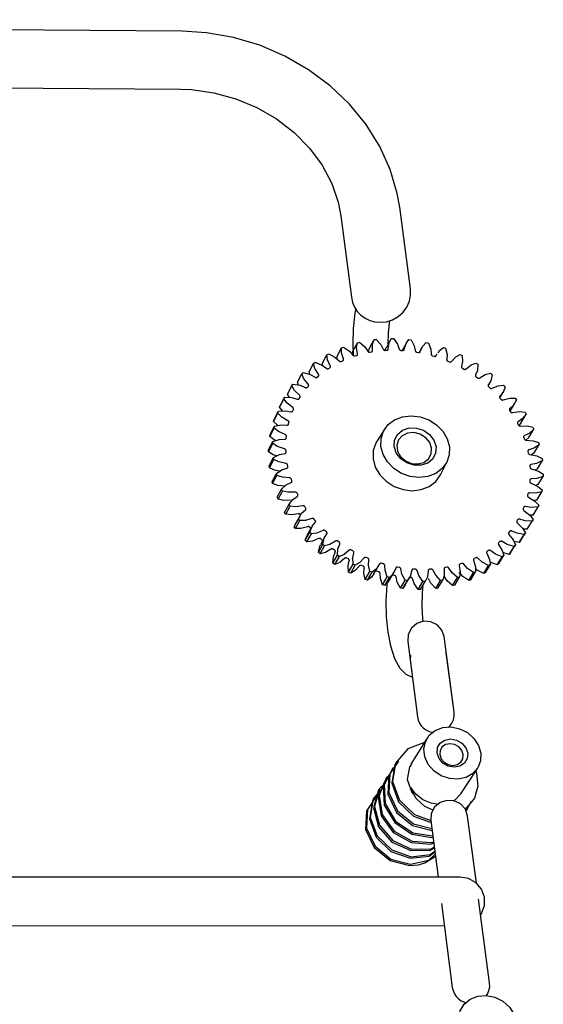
# Model space of a CAD drawing. Extents: x 83 to 273, y 75 to 208.
# Tile 8 of 8: x 239 to 267, y 141 to 194. Entities that reach past the tile are written whole.
import ezdxf

# ---------------------------------------------------------------- set-up
doc = ezdxf.new("R2010")
doc.units = 0
doc.header["$MEASUREMENT"] = 0
doc.layers.get('0').update_dxf_attribs({"linetype": 'CONTINUOUS'})

msp = doc.modelspace()

# ---------------------------------------------------------------- linework, layer by layer
at = {"color": 7, "linetype": 'CONTINUOUS'}
for p, q in [((247.301, 193.593), (166.653, 194.217)), ((235.941, 190.564), (247.204, 190.483)), ((259.577, 179.744), (258.998, 184.127)), ((255.836, 183.663), (256.396, 179.287)), ((256.719, 176.844), (256.833, 176.871)), ((257.371, 176.557), (257.616, 177.01)), ((257.616, 177.01), (257.734, 177.024)), ((258.511, 177.011), (258.264, 176.557)), ((258.543, 177.068), (258.664, 177.067)), ((259.485, 177.016), (259.607, 177.001)), ((255.628, 176.118), (255.868, 176.571)), ((255.868, 176.571), (255.975, 176.612)), ((256.45, 176.211), (256.477, 176.391)), ((256.477, 176.391), (256.719, 176.844)), ((257.315, 176.376), (257.371, 176.557)), ((257.393, 176.331), (257.478, 176.346)), ((258.219, 176.457), (258.267, 176.556)), ((258.219, 176.431), (258.307, 176.436)), ((259.066, 176.433), (259.155, 176.427)), ((259.34, 176.808), (259.131, 176.428)), ((260.194, 176.584), (260.047, 176.319)), ((260.427, 176.854), (260.548, 176.826)), ((261.352, 176.587), (261.47, 176.544)), ((254.838, 175.744), (255.077, 176.196)), ((255.077, 176.196), (255.176, 176.25)), ((255.628, 175.965), (255.628, 176.118)), ((255.857, 175.841), (255.933, 175.875)), ((256.601, 176.133), (256.682, 176.158)), ((259.919, 176.335), (260.008, 176.319)), ((260.764, 176.139), (260.851, 176.113)), ((260.957, 176.15), (261.006, 176.223)), ((261.587, 175.849), (261.671, 175.814)), ((262.245, 176.217), (262.358, 176.162)), ((254.122, 175.274), (254.359, 175.725)), ((254.359, 175.725), (254.447, 175.791)), ((254.858, 175.609), (254.838, 175.744)), ((255.174, 175.458), (255.242, 175.502)), ((262.374, 175.47), (262.454, 175.425)), ((263.092, 175.752), (263.197, 175.685)), ((253.491, 174.716), (253.727, 175.166)), ((253.727, 175.166), (253.803, 175.243)), ((254.16, 175.142), (254.122, 175.274)), ((254.562, 174.993), (254.622, 175.045)), ((263.112, 175.007), (263.186, 174.955)), ((263.877, 175.198), (263.974, 175.121)), ((252.956, 174.079), (253.191, 174.529)), ((253.191, 174.529), (253.254, 174.615)), ((253.558, 174.565), (253.491, 174.716)), ((254.032, 174.452), (254.083, 174.512)), ((263.757, 174.535), (263.857, 174.707)), ((263.789, 174.469), (263.855, 174.409)), ((264.589, 174.565), (264.674, 174.478)), ((252.527, 173.374), (252.761, 173.822)), ((252.576, 173.469), (252.81, 173.917)), ((252.761, 173.822), (252.81, 173.917)), ((253.062, 173.905), (252.956, 174.079)), ((253.594, 173.844), (253.635, 173.91)), ((264.383, 173.877), (264.563, 174.184)), ((264.392, 173.864), (264.451, 173.798)), ((265.213, 173.864), (265.287, 173.769)), ((252.244, 172.714), (252.478, 173.161)), ((252.444, 173.059), (252.478, 173.161)), ((252.527, 173.374), (252.576, 173.469)), ((252.684, 173.175), (252.527, 173.374)), ((253.255, 173.179), (253.286, 173.251)), ((264.912, 173.203), (264.962, 173.131)), ((264.942, 173.159), (265.196, 173.588)), ((252.21, 172.613), (252.444, 173.059)), ((252.21, 172.613), (252.244, 172.714)), ((265.536, 172.559), (265.802, 173.005)), ((265.741, 173.106), (265.802, 173.005)), ((252.013, 171.808), (252.246, 172.253)), ((252.031, 171.914), (252.265, 172.359)), ((252.246, 172.253), (252.265, 172.359)), ((253.022, 172.469), (253.041, 172.545)), ((258.195, 172.216), (257.779, 171.573)), ((265.34, 172.496), (265.379, 172.42)), ((265.536, 172.559), (265.405, 172.396)), ((265.942, 171.754), (266.209, 172.197)), ((266.162, 172.304), (266.209, 172.197)), ((252.013, 171.808), (252.031, 171.914)), ((252.897, 171.726), (252.905, 171.804)), ((265.669, 171.755), (265.697, 171.676)), ((265.942, 171.754), (265.784, 171.608)), ((251.937, 170.972), (252.171, 171.416)), ((251.937, 170.972), (251.94, 171.082)), ((251.94, 171.082), (252.174, 171.525)), ((252.171, 171.416), (252.174, 171.525)), ((266.233, 170.919), (266.501, 171.361)), ((266.47, 171.47), (266.501, 171.361)), ((251.973, 170.231), (252.207, 170.673)), ((251.987, 170.121), (252.22, 170.563)), ((252.22, 170.563), (252.207, 170.673)), ((252.885, 170.961), (252.881, 171.042)), ((265.891, 170.993), (265.908, 170.913)), ((266.233, 170.919), (266.082, 170.816)), ((266.658, 170.62), (266.674, 170.51)), ((251.987, 170.121), (251.973, 170.231)), ((252.985, 170.189), (252.97, 170.269)), ((261.199, 169.743), (261.539, 170.428)), ((266.004, 170.222), (266.009, 170.142)), ((266.405, 170.07), (266.259, 169.997)), ((266.405, 170.07), (266.674, 170.51)), ((252.13, 169.378), (252.365, 169.818)), ((252.16, 169.269), (252.394, 169.709)), ((252.394, 169.709), (252.365, 169.818)), ((253.197, 169.422), (253.17, 169.501)), ((266.005, 169.457), (265.998, 169.378)), ((266.454, 169.22), (266.723, 169.658)), ((266.724, 169.768), (266.723, 169.658)), ((252.16, 169.269), (252.13, 169.378)), ((252.409, 168.536), (252.644, 168.975)), ((252.689, 168.868), (252.644, 168.975)), ((266.454, 169.22), (266.307, 169.17)), ((266.665, 168.928), (266.648, 168.821)), ((252.454, 168.429), (252.409, 168.536)), ((252.454, 168.429), (252.689, 168.868)), ((253.516, 168.674), (253.478, 168.751)), ((265.893, 168.709), (265.875, 168.633)), ((266.379, 168.384), (266.648, 168.821)), ((252.805, 167.721), (253.042, 168.158)), ((252.864, 167.618), (253.101, 168.055)), ((253.101, 168.055), (253.042, 168.158)), ((253.937, 167.957), (253.889, 168.03)), ((265.671, 167.992), (265.642, 167.92)), ((266.18, 167.576), (266.449, 168.012)), ((266.379, 168.384), (266.223, 168.353)), ((266.482, 168.114), (266.449, 168.012)), ((252.864, 167.618), (252.805, 167.721)), ((253.312, 166.945), (253.55, 167.38)), ((253.62, 167.522), (253.382, 167.087)), ((253.623, 167.284), (253.55, 167.38)), ((254.454, 167.285), (254.396, 167.352)), ((266.18, 167.576), (266.001, 167.563)), ((266.178, 167.341), (266.13, 167.245)), ((253.312, 166.945), (253.392, 167.081)), ((253.385, 166.848), (253.312, 166.945)), ((253.385, 166.848), (253.623, 167.284)), ((254.266, 166.94), (254.027, 166.505)), ((254.214, 166.849), (254.156, 166.917)), ((265.342, 167.319), (265.301, 167.251)), ((265.861, 166.811), (265.635, 166.821)), ((265.861, 166.811), (266.13, 167.245)), ((253.92, 166.223), (254.16, 166.657)), ((253.92, 166.223), (254.032, 166.503)), ((254.006, 166.135), (254.246, 166.568)), ((254.246, 166.568), (254.16, 166.657)), ((254.976, 166.406), (254.734, 165.973)), ((254.816, 166.234), (254.75, 166.295)), ((255.058, 166.668), (254.992, 166.729)), ((264.91, 166.7), (264.86, 166.639)), ((265.428, 166.102), (265.696, 166.535)), ((265.49, 166.19), (265.758, 166.623)), ((265.758, 166.623), (265.696, 166.535)), ((254.006, 166.135), (253.92, 166.223)), ((254.621, 165.568), (254.863, 166.001)), ((254.718, 165.489), (254.96, 165.921)), ((254.96, 165.921), (254.863, 166.001)), ((255.739, 166.118), (255.664, 166.172)), ((264.385, 166.147), (264.324, 166.094)), ((264.886, 165.461), (265.153, 165.892)), ((264.961, 165.539), (265.228, 165.971)), ((265.428, 166.102), (265.148, 166.147)), ((265.228, 165.971), (265.153, 165.892)), ((265.49, 166.19), (265.428, 166.102)), ((254.718, 165.489), (254.621, 165.568)), ((255.402, 164.991), (255.646, 165.422)), ((255.495, 165.685), (255.421, 165.739)), ((255.508, 164.923), (255.752, 165.354)), ((255.752, 165.354), (255.646, 165.422)), ((256.238, 165.213), (256.157, 165.258)), ((256.483, 165.645), (256.403, 165.69)), ((257.28, 165.256), (257.195, 165.293)), ((263.086, 165.277), (263.01, 165.241)), ((263.773, 165.67), (263.705, 165.625)), ((264.245, 164.899), (264.51, 165.33)), ((264.333, 164.967), (264.599, 165.398)), ((264.599, 165.398), (264.51, 165.33)), ((264.886, 165.461), (264.551, 165.555)), ((264.961, 165.539), (264.886, 165.461)), ((255.508, 164.923), (255.402, 164.991)), ((256.249, 164.502), (256.495, 164.933)), ((256.362, 164.446), (256.608, 164.876)), ((256.608, 164.876), (256.495, 164.933)), ((257.032, 164.825), (256.947, 164.862)), ((257.614, 164.416), (257.864, 164.846)), ((258.115, 164.96), (258.026, 164.986)), ((258.972, 164.76), (258.882, 164.776)), ((261.535, 164.769), (261.449, 164.754)), ((262.336, 164.975), (262.254, 164.949)), ((263.516, 164.428), (263.78, 164.857)), ((263.615, 164.483), (263.879, 164.913)), ((263.879, 164.913), (263.78, 164.857)), ((264.333, 164.967), (264.245, 164.899)), ((256.362, 164.446), (256.249, 164.502)), ((257.147, 164.11), (257.395, 164.54)), ((257.266, 164.067), (257.515, 164.497)), ((257.515, 164.497), (257.395, 164.54)), ((257.865, 164.529), (257.776, 164.556)), ((258.081, 163.823), (258.332, 164.252)), ((258.204, 163.793), (258.455, 164.222)), ((258.455, 164.222), (258.332, 164.252)), ((258.43, 164.055), (258.682, 164.484)), ((258.72, 164.33), (258.63, 164.346)), ((259.29, 163.814), (259.543, 164.243)), ((259.838, 164.661), (259.748, 164.667)), ((260.698, 164.664), (260.609, 164.659)), ((261.846, 163.785), (262.106, 164.213)), ((261.961, 163.813), (262.221, 164.242)), ((262.221, 164.242), (262.106, 164.213)), ((262.712, 164.054), (262.974, 164.483)), ((262.82, 164.096), (263.082, 164.525)), ((263.082, 164.525), (262.974, 164.483)), ((263.615, 164.483), (263.516, 164.428)), ((257.266, 164.067), (257.147, 164.11)), ((258.204, 163.793), (258.081, 163.823)), ((259.035, 163.644), (259.288, 164.073)), ((259.159, 163.629), (259.035, 163.644)), ((259.159, 163.629), (259.412, 164.058)), ((259.287, 163.816), (259.159, 163.629)), ((259.412, 164.058), (259.288, 164.073)), ((259.992, 163.578), (260.247, 164.006)), ((260.115, 163.578), (260.37, 164.006)), ((260.37, 164.006), (260.247, 164.006)), ((260.934, 163.625), (261.192, 164.053)), ((261.054, 163.639), (260.934, 163.625)), ((261.054, 163.639), (261.312, 164.068)), ((261.312, 164.068), (261.192, 164.053)), ((261.961, 163.813), (261.846, 163.785)), ((262.82, 164.096), (262.712, 164.054)), ((260.115, 163.578), (259.992, 163.578)), ((261.921, 156.973), (261.386, 161.037)), ((259.429, 160.779), (259.952, 156.719)), ((261.921, 156.973), (261.5, 160.17)), ((259.575, 159.645), (259.952, 156.719)), ((260.478, 155.582), (259.6, 154.186)), ((262.295, 152.59), (263.18, 153.947)), ((260.671, 151.141), (261.062, 148.107)), ((263.128, 147.783), (262.654, 151.39)), ((262.243, 148.108), (217.553, 148.093)), ((263.834, 142.413), (263.241, 146.926)), ((261.246, 146.681), (261.827, 142.172)), ((217.556, 145.462), (261.398, 145.496))]:
    msp.add_line(p, q, dxfattribs=at)
at = {"color": 7, "linetype": 'CONTINUOUS', "flags": 128}
for points in [[(258.998, 184.127), (258.867, 184.872), (258.489, 186.157), (257.928, 187.398), (257.192, 188.576), (256.296, 189.669), (255.255, 190.658), (254.088, 191.526), (252.817, 192.257), (251.464, 192.838), (250.051, 193.259), (248.605, 193.513), (247.301, 193.593)], [(247.204, 190.483), (247.796, 190.459), (248.995, 190.291), (250.176, 189.965), (251.309, 189.49), (252.364, 188.877), (253.316, 188.143), (254.142, 187.306), (254.823, 186.388), (255.344, 185.413), (255.693, 184.405), (255.836, 183.663)], [(257.946, 177.941), (258.29, 177.975), (258.619, 178.081), (258.92, 178.252), (259.177, 178.482), (259.38, 178.76), (259.518, 179.073), (259.585, 179.406), (259.577, 179.744)], [(256.396, 179.287), (256.456, 179.016), (256.564, 178.76), (256.717, 178.528), (256.91, 178.327), (257.137, 178.164), (257.391, 178.042), (257.663, 177.967), (257.946, 177.941)], [(256.635, 178.679), (256.588, 178.442), (256.498, 177.609), (256.468, 176.761), (256.488, 176.195)], [(258.384, 176.775), (258.398, 177.382), (258.461, 178.039)], [(256.833, 176.871), (257.118, 176.62), (257.282, 176.382)], [(257.543, 176.428), (257.539, 176.763), (257.616, 177.01)], [(257.734, 177.024), (257.985, 176.746), (258.115, 176.494)], [(258.384, 176.509), (258.43, 176.836), (258.543, 177.068)], [(258.664, 177.067), (258.876, 176.767), (258.97, 176.506)], [(259.243, 176.489), (259.337, 176.803), (259.485, 177.016)], [(259.607, 177.001), (259.777, 176.683), (259.833, 176.418)], [(255.969, 175.973), (255.869, 176.306), (255.868, 176.571)], [(255.975, 176.612), (256.291, 176.392), (256.485, 176.171)], [(256.733, 176.249), (256.681, 176.586), (256.719, 176.844)], [(257.282, 176.382), (257.291, 176.369), (257.302, 176.358), (257.315, 176.348), (257.33, 176.34), (257.345, 176.334), (257.361, 176.33), (257.377, 176.329), (257.393, 176.331)], [(257.478, 176.346), (257.493, 176.35), (257.507, 176.356), (257.519, 176.365), (257.529, 176.375), (257.536, 176.387), (257.541, 176.4), (257.543, 176.414), (257.543, 176.428)], [(258.115, 176.494), (258.122, 176.481), (258.131, 176.468), (258.143, 176.457), (258.157, 176.447), (258.171, 176.44), (258.187, 176.435), (258.203, 176.432), (258.219, 176.431)], [(258.307, 176.436), (258.323, 176.438), (258.337, 176.443), (258.351, 176.45), (258.362, 176.458), (258.371, 176.469), (258.378, 176.481), (258.383, 176.495), (258.384, 176.509)], [(258.97, 176.506), (258.975, 176.492), (258.983, 176.479), (258.993, 176.466), (259.005, 176.455), (259.019, 176.446), (259.034, 176.44), (259.05, 176.435), (259.066, 176.433)], [(259.155, 176.427), (259.171, 176.427), (259.186, 176.43), (259.201, 176.435), (259.214, 176.442), (259.225, 176.452), (259.233, 176.463), (259.24, 176.475), (259.243, 176.489)], [(259.833, 176.418), (259.836, 176.403), (259.842, 176.389), (259.85, 176.376), (259.861, 176.364), (259.873, 176.354), (259.888, 176.345), (259.903, 176.339), (259.919, 176.335)], [(260.008, 176.319), (260.024, 176.317), (260.04, 176.318), (260.055, 176.321), (260.069, 176.327), (260.082, 176.335), (260.092, 176.344), (260.1, 176.356), (260.106, 176.369)], [(260.106, 176.369), (260.246, 176.664), (260.427, 176.854)], [(260.548, 176.826), (260.672, 176.495), (260.689, 176.23)], [(261.064, 176.306), (261.142, 176.422), (261.352, 176.587)], [(261.47, 176.544), (261.546, 176.208), (261.525, 175.947)], [(255.263, 175.605), (255.116, 175.929), (255.077, 176.196)], [(255.176, 176.25), (255.516, 176.066), (255.738, 175.866)], [(255.738, 175.866), (255.751, 175.855), (255.764, 175.846), (255.779, 175.839), (255.795, 175.834), (255.812, 175.832), (255.828, 175.833), (255.843, 175.835), (255.857, 175.841)], [(255.933, 175.875), (255.945, 175.883), (255.956, 175.892), (255.965, 175.903), (255.971, 175.916), (255.975, 175.93), (255.976, 175.944), (255.974, 175.958), (255.969, 175.973)], [(256.485, 176.171), (256.496, 176.159), (256.509, 176.149), (256.523, 176.141), (256.538, 176.134), (256.554, 176.13), (256.57, 176.129), (256.586, 176.13), (256.601, 176.133)], [(256.682, 176.158), (256.696, 176.164), (256.709, 176.172), (256.719, 176.182), (256.727, 176.193), (256.733, 176.206), (256.736, 176.22), (256.736, 176.234), (256.733, 176.249)], [(260.689, 176.23), (260.69, 176.216), (260.694, 176.201), (260.701, 176.188), (260.71, 176.175), (260.721, 176.163), (260.734, 176.153), (260.748, 176.145), (260.764, 176.139)], [(260.851, 176.113), (260.867, 176.11), (260.883, 176.109), (260.899, 176.11), (260.914, 176.114), (260.928, 176.12), (260.94, 176.128), (260.95, 176.139), (260.957, 176.15)], [(261.525, 175.947), (261.524, 175.933), (261.526, 175.918), (261.53, 175.904), (261.538, 175.89), (261.547, 175.878), (261.559, 175.866), (261.572, 175.857), (261.587, 175.849)], [(261.671, 175.814), (261.687, 175.808), (261.703, 175.806), (261.719, 175.805), (261.735, 175.807), (261.749, 175.811), (261.763, 175.818), (261.774, 175.827), (261.783, 175.838)], [(261.783, 175.838), (262.01, 176.081), (262.245, 176.217)], [(262.358, 176.162), (262.385, 175.825), (262.326, 175.572)], [(254.628, 175.151), (254.437, 175.461), (254.359, 175.725)], [(254.447, 175.791), (254.807, 175.645), (255.054, 175.47)], [(255.054, 175.47), (255.067, 175.46), (255.082, 175.453), (255.098, 175.448), (255.114, 175.445), (255.13, 175.445), (255.146, 175.447), (255.16, 175.452), (255.174, 175.458)], [(255.242, 175.502), (255.253, 175.511), (255.263, 175.522), (255.27, 175.534), (255.274, 175.548), (255.275, 175.562), (255.274, 175.576), (255.27, 175.591), (255.263, 175.605)], [(262.326, 175.572), (262.323, 175.559), (262.323, 175.544), (262.325, 175.53), (262.33, 175.516), (262.338, 175.502), (262.348, 175.49), (262.36, 175.479), (262.374, 175.47)], [(262.454, 175.425), (262.469, 175.418), (262.485, 175.414), (262.501, 175.411), (262.517, 175.411), (262.532, 175.414), (262.547, 175.419), (262.56, 175.426), (262.571, 175.436)], [(262.571, 175.436), (262.834, 175.646), (263.092, 175.752)], [(263.197, 175.685), (263.176, 175.352), (263.079, 175.113)], [(254.074, 174.619), (253.841, 174.909), (253.727, 175.166)], [(253.803, 175.243), (254.176, 175.138), (254.443, 174.99)], [(254.443, 174.99), (254.457, 174.982), (254.473, 174.977), (254.489, 174.973), (254.505, 174.972), (254.521, 174.974), (254.536, 174.978), (254.55, 174.984), (254.562, 174.993)], [(254.622, 175.045), (254.632, 175.056), (254.639, 175.068), (254.644, 175.081), (254.647, 175.095), (254.646, 175.109), (254.643, 175.124), (254.637, 175.138), (254.628, 175.151)], [(263.079, 175.113), (263.074, 175.1), (263.071, 175.086), (263.072, 175.072), (263.075, 175.057), (263.081, 175.043), (263.089, 175.03), (263.1, 175.018), (263.112, 175.007)], [(263.186, 174.955), (263.2, 174.946), (263.215, 174.939), (263.231, 174.935), (263.248, 174.933), (263.263, 174.934), (263.279, 174.937), (263.293, 174.943), (263.305, 174.951)], [(263.305, 174.951), (263.602, 175.126), (263.877, 175.198)], [(263.974, 175.121), (263.903, 174.798), (263.77, 174.576)], [(253.61, 174.017), (253.34, 174.282), (253.191, 174.529)], [(253.254, 174.615), (253.634, 174.553), (253.916, 174.435)], [(253.916, 174.435), (253.932, 174.429), (253.948, 174.425), (253.964, 174.423), (253.98, 174.424), (253.995, 174.428), (254.009, 174.434), (254.022, 174.442), (254.032, 174.452)], [(254.083, 174.512), (254.092, 174.523), (254.097, 174.536), (254.1, 174.55), (254.1, 174.564), (254.097, 174.579), (254.092, 174.593), (254.084, 174.607), (254.074, 174.619)], [(263.77, 174.576), (263.763, 174.564), (263.759, 174.551), (263.757, 174.537), (263.758, 174.522), (263.762, 174.508), (263.769, 174.494), (263.778, 174.481), (263.789, 174.469)], [(263.855, 174.409), (263.868, 174.399), (263.883, 174.391), (263.898, 174.385), (263.914, 174.381), (263.931, 174.38), (263.946, 174.381), (263.961, 174.385), (263.975, 174.391)], [(263.975, 174.391), (264.3, 174.527), (264.589, 174.565)], [(264.674, 174.478), (264.556, 174.172), (264.389, 173.971)], [(253.246, 173.356), (252.943, 173.592), (252.761, 173.822)], [(252.81, 173.917), (253.19, 173.899), (253.484, 173.813)], [(253.484, 173.813), (253.5, 173.809), (253.516, 173.807), (253.532, 173.807), (253.547, 173.81), (253.562, 173.815), (253.575, 173.823), (253.586, 173.833), (253.594, 173.844)], [(253.635, 173.91), (253.642, 173.923), (253.645, 173.937), (253.646, 173.951), (253.644, 173.965), (253.639, 173.98), (253.632, 173.993), (253.622, 174.006), (253.61, 174.017)], [(264.389, 173.971), (264.381, 173.96), (264.374, 173.948), (264.37, 173.934), (264.369, 173.92), (264.371, 173.905), (264.376, 173.891), (264.383, 173.877), (264.392, 173.864)], [(264.451, 173.798), (264.462, 173.786), (264.476, 173.777), (264.49, 173.769), (264.506, 173.764), (264.522, 173.761), (264.539, 173.76), (264.554, 173.762), (264.569, 173.766)], [(264.569, 173.766), (264.917, 173.861), (265.213, 173.864)], [(265.287, 173.769), (265.123, 173.484), (264.925, 173.307)], [(252.478, 173.161), (252.852, 173.187), (253.152, 173.135)], [(253.152, 173.135), (253.168, 173.133), (253.184, 173.133), (253.2, 173.135), (253.215, 173.14), (253.228, 173.147), (253.239, 173.156), (253.248, 173.167), (253.255, 173.179)], [(253.286, 173.251), (253.29, 173.265), (253.292, 173.279), (253.29, 173.293), (253.286, 173.308), (253.279, 173.322), (253.27, 173.335), (253.259, 173.346), (253.246, 173.356)], [(264.925, 173.307), (264.915, 173.298), (264.906, 173.286), (264.901, 173.273), (264.897, 173.26), (264.897, 173.245), (264.9, 173.231), (264.905, 173.216), (264.912, 173.203)], [(252.986, 172.646), (252.656, 172.848), (252.444, 173.059)], [(253.041, 172.545), (253.043, 172.559), (253.042, 172.574), (253.039, 172.588), (253.033, 172.602), (253.024, 172.616), (253.013, 172.628), (253.001, 172.638), (252.986, 172.646)], [(261.671, 171.25), (261.665, 170.82), (261.535, 170.419), (261.288, 170.075), (260.941, 169.811), (260.518, 169.645), (260.047, 169.59), (259.562, 169.649), (259.095, 169.817), (258.678, 170.084), (258.34, 170.43), (258.104, 170.833), (257.986, 171.264), (257.993, 171.695), (258.125, 172.095), (258.373, 172.437), (258.72, 172.699), (259.142, 172.863), (259.611, 172.918), (260.094, 172.859), (260.559, 172.692), (260.975, 172.427), (261.313, 172.082), (261.55, 171.681), (261.671, 171.25)], [(264.962, 173.131), (264.972, 173.119), (264.984, 173.108), (264.998, 173.098), (265.013, 173.091), (265.028, 173.086), (265.045, 173.084), (265.061, 173.084), (265.076, 173.086)], [(265.076, 173.086), (265.441, 173.137), (265.741, 173.106)], [(265.802, 173.005), (265.594, 172.746), (265.369, 172.596)], [(252.438, 172.392), (252.422, 172.402), (252.21, 172.613)], [(252.837, 171.9), (252.484, 172.065), (252.246, 172.253)], [(252.265, 172.359), (252.627, 172.43), (252.927, 172.413)], [(252.927, 172.413), (252.943, 172.412), (252.959, 172.414), (252.974, 172.418), (252.988, 172.425), (252.999, 172.433), (253.009, 172.444), (253.017, 172.456), (253.022, 172.469)], [(260.954, 171.253), (260.932, 170.906), (260.777, 170.6), (260.508, 170.374), (260.156, 170.254), (259.764, 170.256), (259.381, 170.378), (259.051, 170.607), (258.816, 170.914), (258.703, 171.262), (258.725, 171.609), (258.881, 171.914), (259.151, 172.139), (259.502, 172.258), (259.893, 172.256), (260.276, 172.135), (260.605, 171.907), (260.84, 171.601), (260.954, 171.253)], [(265.369, 172.596), (265.357, 172.588), (265.346, 172.578), (265.339, 172.566), (265.334, 172.553), (265.331, 172.539), (265.331, 172.524), (265.335, 172.51), (265.34, 172.496)], [(265.379, 172.42), (265.388, 172.406), (265.398, 172.394), (265.411, 172.384), (265.425, 172.375), (265.44, 172.368), (265.456, 172.364), (265.473, 172.362), (265.489, 172.363)], [(265.489, 172.363), (265.864, 172.37), (266.162, 172.304)], [(266.209, 172.197), (265.961, 171.969), (265.712, 171.85)], [(252.338, 171.579), (252.25, 171.62), (252.013, 171.808)], [(252.174, 171.525), (252.517, 171.639), (252.813, 171.658)], [(252.813, 171.658), (252.829, 171.659), (252.844, 171.662), (252.858, 171.668), (252.871, 171.677), (252.881, 171.687), (252.889, 171.699), (252.895, 171.712), (252.897, 171.726)], [(252.905, 171.804), (252.905, 171.819), (252.902, 171.834), (252.897, 171.848), (252.889, 171.861), (252.879, 171.874), (252.866, 171.884), (252.852, 171.893), (252.837, 171.9)], [(257.779, 171.573), (257.707, 171.449), (257.571, 171.039), (257.563, 170.598), (257.684, 170.157), (257.926, 169.745), (258.271, 169.39), (258.698, 169.117), (259.176, 168.944), (259.672, 168.884), (260.153, 168.941), (260.586, 169.11), (260.941, 169.38), (261.194, 169.733), (261.199, 169.743)], [(260.714, 171.165), (260.61, 171.47), (260.395, 171.735), (260.096, 171.923), (259.754, 172.009), (259.416, 171.982), (259.126, 171.845), (258.924, 171.616), (258.837, 171.327), (258.878, 171.016), (259.04, 170.726), (259.302, 170.495), (259.628, 170.355), (259.975, 170.325), (260.295, 170.409), (260.545, 170.596), (260.691, 170.86), (260.714, 171.165)], [(265.712, 171.85), (265.698, 171.843), (265.687, 171.834), (265.677, 171.824), (265.67, 171.812), (265.665, 171.798), (265.664, 171.784), (265.665, 171.769), (265.669, 171.755)], [(265.697, 171.676), (265.703, 171.662), (265.712, 171.649), (265.723, 171.637), (265.736, 171.627), (265.751, 171.619), (265.766, 171.613), (265.782, 171.609), (265.799, 171.608)], [(265.799, 171.608), (266.179, 171.57), (266.47, 171.47)], [(252.8, 171.13), (252.431, 171.254), (252.171, 171.416)], [(252.881, 171.042), (252.879, 171.056), (252.874, 171.071), (252.867, 171.084), (252.857, 171.097), (252.845, 171.108), (252.831, 171.117), (252.816, 171.125), (252.8, 171.13)], [(265.949, 171.08), (265.934, 171.075), (265.921, 171.068), (265.91, 171.059), (265.901, 171.048), (265.894, 171.035), (265.89, 171.022), (265.889, 171.008), (265.891, 170.993)], [(266.501, 171.361), (266.218, 171.167), (265.949, 171.08)], [(252.371, 170.753), (252.197, 170.811), (251.937, 170.972)], [(252.207, 170.673), (252.526, 170.829), (252.813, 170.883)], [(252.878, 170.349), (252.499, 170.431), (252.22, 170.563)], [(252.813, 170.883), (252.828, 170.886), (252.842, 170.891), (252.855, 170.899), (252.866, 170.909), (252.875, 170.92), (252.881, 170.933), (252.885, 170.947), (252.885, 170.961)], [(265.908, 170.913), (265.912, 170.898), (265.92, 170.884), (265.929, 170.871), (265.941, 170.86), (265.954, 170.85), (265.969, 170.842), (265.985, 170.837), (266.001, 170.834)], [(266.001, 170.834), (266.379, 170.752), (266.658, 170.62)], [(252.533, 169.931), (252.264, 169.989), (251.987, 170.121)], [(252.365, 169.818), (252.654, 170.013), (252.926, 170.101)], [(252.97, 170.269), (252.965, 170.284), (252.959, 170.298), (252.949, 170.311), (252.938, 170.322), (252.925, 170.332), (252.91, 170.34), (252.894, 170.346), (252.878, 170.349)], [(252.926, 170.101), (252.941, 170.106), (252.954, 170.113), (252.965, 170.122), (252.975, 170.133), (252.981, 170.146), (252.986, 170.16), (252.987, 170.174), (252.985, 170.189)], [(266.075, 170.301), (266.059, 170.298), (266.045, 170.293), (266.033, 170.285), (266.022, 170.275), (266.013, 170.264), (266.007, 170.251), (266.004, 170.237), (266.004, 170.222)], [(266.009, 170.142), (266.012, 170.127), (266.017, 170.113), (266.024, 170.099), (266.034, 170.087), (266.046, 170.076), (266.06, 170.066), (266.075, 170.059), (266.091, 170.054)], [(266.674, 170.51), (266.359, 170.354), (266.075, 170.301)], [(266.091, 170.054), (266.461, 169.929), (266.724, 169.768)], [(253.068, 169.571), (252.686, 169.608), (252.394, 169.709)], [(253.17, 169.501), (253.163, 169.516), (253.155, 169.529), (253.144, 169.541), (253.131, 169.551), (253.116, 169.559), (253.101, 169.565), (253.084, 169.569), (253.068, 169.571)], [(266.088, 169.525), (266.072, 169.524), (266.057, 169.52), (266.043, 169.514), (266.031, 169.506), (266.02, 169.496), (266.013, 169.484), (266.007, 169.471), (266.005, 169.457)], [(266.723, 169.658), (266.383, 169.543), (266.088, 169.525)], [(252.832, 169.131), (252.45, 169.169), (252.16, 169.269)], [(252.644, 168.975), (252.898, 169.206), (253.152, 169.326)], [(253.152, 169.326), (253.165, 169.333), (253.177, 169.342), (253.187, 169.353), (253.194, 169.365), (253.199, 169.378), (253.201, 169.393), (253.2, 169.407), (253.197, 169.422)], [(265.998, 169.378), (265.999, 169.363), (266.002, 169.348), (266.007, 169.334), (266.016, 169.321), (266.026, 169.308), (266.039, 169.298), (266.053, 169.289), (266.068, 169.282)], [(266.068, 169.282), (266.423, 169.117), (266.665, 168.928)], [(253.131, 168.37), (252.753, 168.363), (252.454, 168.429)], [(253.368, 168.808), (252.989, 168.801), (252.689, 168.868)], [(253.042, 168.158), (253.256, 168.42), (253.486, 168.572)], [(253.478, 168.751), (253.469, 168.764), (253.459, 168.776), (253.446, 168.787), (253.432, 168.796), (253.417, 168.803), (253.401, 168.807), (253.384, 168.809), (253.368, 168.808)], [(253.486, 168.572), (253.498, 168.58), (253.508, 168.591), (253.516, 168.603), (253.522, 168.616), (253.524, 168.63), (253.524, 168.645), (253.521, 168.659), (253.516, 168.674)], [(265.875, 168.633), (265.873, 168.618), (265.874, 168.604), (265.878, 168.589), (265.884, 168.575), (265.893, 168.562), (265.904, 168.55), (265.917, 168.539), (265.932, 168.531)], [(265.987, 168.766), (265.971, 168.767), (265.955, 168.765), (265.94, 168.761), (265.927, 168.754), (265.915, 168.745), (265.905, 168.735), (265.898, 168.723), (265.893, 168.709)], [(265.932, 168.531), (266.266, 168.327), (266.482, 168.114)], [(266.648, 168.821), (266.288, 168.749), (265.987, 168.766)], [(253.773, 168.075), (253.404, 168.023), (253.101, 168.055)], [(253.889, 168.03), (253.879, 168.043), (253.867, 168.054), (253.853, 168.063), (253.838, 168.07), (253.822, 168.075), (253.805, 168.078), (253.789, 168.078), (253.773, 168.075)], [(253.923, 167.851), (253.934, 167.861), (253.942, 167.872), (253.948, 167.885), (253.952, 167.899), (253.952, 167.914), (253.95, 167.929), (253.945, 167.943), (253.937, 167.957)], [(265.642, 167.92), (265.638, 167.906), (265.636, 167.891), (265.638, 167.877), (265.642, 167.862), (265.649, 167.848), (265.659, 167.835), (265.67, 167.823), (265.684, 167.813)], [(265.774, 168.037), (265.758, 168.039), (265.742, 168.039), (265.726, 168.037), (265.711, 168.032), (265.698, 168.025), (265.687, 168.016), (265.678, 168.005), (265.671, 167.992)], [(266.449, 168.012), (266.075, 167.984), (265.774, 168.037)], [(253.535, 167.638), (253.166, 167.586), (252.864, 167.618)], [(253.65, 167.593), (253.64, 167.606), (253.628, 167.617), (253.614, 167.626), (253.599, 167.634), (253.583, 167.639), (253.567, 167.641), (253.551, 167.641), (253.535, 167.638)], [(253.55, 167.38), (253.72, 167.671), (253.923, 167.851)], [(254.277, 167.384), (253.923, 167.288), (253.623, 167.284)], [(254.396, 167.352), (254.385, 167.364), (254.371, 167.374), (254.356, 167.382), (254.341, 167.387), (254.324, 167.39), (254.308, 167.391), (254.292, 167.389), (254.277, 167.384)], [(265.452, 167.35), (265.436, 167.354), (265.42, 167.356), (265.404, 167.356), (265.388, 167.353), (265.374, 167.347), (265.361, 167.34), (265.35, 167.33), (265.342, 167.319)], [(266.13, 167.245), (265.748, 167.263), (265.452, 167.35)], [(265.684, 167.813), (265.991, 167.575), (266.178, 167.341)], [(254.037, 166.949), (253.684, 166.853), (253.385, 166.848)], [(254.156, 166.917), (254.145, 166.929), (254.131, 166.938), (254.116, 166.946), (254.101, 166.952), (254.084, 166.955), (254.068, 166.955), (254.052, 166.953), (254.037, 166.949)], [(254.16, 166.657), (254.285, 166.97), (254.456, 167.176)], [(254.456, 167.176), (254.465, 167.187), (254.472, 167.2), (254.476, 167.214), (254.477, 167.228), (254.475, 167.243), (254.471, 167.258), (254.464, 167.272), (254.454, 167.285)], [(265.301, 167.251), (265.295, 167.238), (265.292, 167.224), (265.291, 167.21), (265.294, 167.195), (265.299, 167.18), (265.306, 167.167), (265.316, 167.154), (265.328, 167.143)], [(265.328, 167.143), (265.604, 166.873), (265.758, 166.623)], [(254.629, 166.313), (254.298, 166.174), (254.006, 166.135)], [(254.87, 166.747), (254.539, 166.608), (254.246, 166.568)], [(254.75, 166.295), (254.737, 166.306), (254.722, 166.314), (254.707, 166.32), (254.69, 166.324), (254.674, 166.325), (254.658, 166.323), (254.643, 166.32), (254.629, 166.313)], [(254.863, 166.001), (254.938, 166.331), (255.076, 166.558)], [(254.992, 166.729), (254.978, 166.74), (254.964, 166.748), (254.948, 166.754), (254.932, 166.758), (254.916, 166.759), (254.899, 166.758), (254.884, 166.754), (254.87, 166.747)], [(255.076, 166.558), (255.083, 166.571), (255.088, 166.585), (255.089, 166.599), (255.089, 166.614), (255.085, 166.629), (255.078, 166.643), (255.069, 166.656), (255.058, 166.668)], [(264.86, 166.639), (264.852, 166.627), (264.846, 166.614), (264.844, 166.6), (264.844, 166.585), (264.847, 166.57), (264.852, 166.556), (264.86, 166.542), (264.871, 166.53)], [(264.871, 166.53), (265.109, 166.234), (265.228, 165.971)], [(265.027, 166.717), (265.011, 166.723), (264.995, 166.727), (264.978, 166.729), (264.962, 166.728), (264.947, 166.724), (264.933, 166.718), (264.921, 166.71), (264.91, 166.7)], [(265.696, 166.535), (265.312, 166.597), (265.027, 166.717)], [(254.621, 165.568), (254.697, 165.898), (254.74, 165.969)], [(254.847, 166.176), (254.847, 166.18), (254.843, 166.195), (254.836, 166.209), (254.827, 166.222), (254.816, 166.234)], [(255.543, 166.176), (255.24, 165.996), (254.96, 165.921)], [(255.421, 165.739), (255.406, 165.748), (255.391, 165.755), (255.375, 165.759), (255.359, 165.761), (255.342, 165.76), (255.327, 165.757), (255.313, 165.751), (255.3, 165.743)], [(255.664, 166.172), (255.65, 166.181), (255.635, 166.188), (255.618, 166.192), (255.602, 166.194), (255.586, 166.193), (255.57, 166.19), (255.556, 166.184), (255.543, 166.176)], [(255.646, 165.422), (255.671, 165.764), (255.772, 166.01)], [(255.772, 166.01), (255.777, 166.023), (255.779, 166.038), (255.779, 166.052), (255.776, 166.067), (255.77, 166.082), (255.762, 166.095), (255.751, 166.107), (255.739, 166.118)], [(264.324, 166.094), (264.315, 166.083), (264.307, 166.071), (264.302, 166.057), (264.3, 166.043), (264.301, 166.028), (264.305, 166.013), (264.311, 165.999), (264.32, 165.986)], [(264.32, 165.986), (264.517, 165.669), (264.599, 165.398)], [(264.504, 166.15), (264.49, 166.158), (264.474, 166.164), (264.457, 166.167), (264.441, 166.168), (264.425, 166.166), (264.41, 166.162), (264.396, 166.156), (264.385, 166.147)], [(265.153, 165.892), (264.775, 165.999), (264.504, 166.15)], [(255.3, 165.743), (254.997, 165.564), (254.718, 165.489)], [(255.402, 164.991), (255.427, 165.332), (255.528, 165.577)], [(255.528, 165.577), (255.533, 165.591), (255.535, 165.605), (255.535, 165.62), (255.532, 165.634), (255.526, 165.649), (255.518, 165.662), (255.507, 165.675), (255.495, 165.685)], [(256.039, 165.248), (255.77, 165.031), (255.508, 164.923)], [(256.284, 165.68), (256.015, 165.463), (255.752, 165.354)], [(256.157, 165.258), (256.142, 165.266), (256.126, 165.271), (256.11, 165.273), (256.094, 165.273), (256.078, 165.27), (256.063, 165.265), (256.05, 165.257), (256.039, 165.248)], [(256.403, 165.69), (256.388, 165.698), (256.372, 165.703), (256.355, 165.705), (256.339, 165.705), (256.323, 165.702), (256.309, 165.697), (256.295, 165.689), (256.284, 165.68)], [(256.495, 164.933), (256.469, 165.28), (256.532, 165.54)], [(256.532, 165.54), (256.535, 165.554), (256.535, 165.569), (256.533, 165.583), (256.527, 165.598), (256.52, 165.612), (256.51, 165.624), (256.497, 165.636), (256.483, 165.645)], [(257.08, 165.268), (256.849, 165.017), (256.608, 164.876)], [(257.195, 165.293), (257.179, 165.298), (257.163, 165.301), (257.146, 165.302), (257.13, 165.3), (257.115, 165.295), (257.102, 165.288), (257.09, 165.279), (257.08, 165.268)], [(257.342, 165.156), (257.343, 165.171), (257.342, 165.186), (257.337, 165.2), (257.33, 165.214), (257.32, 165.227), (257.309, 165.239), (257.295, 165.249), (257.28, 165.256)], [(263.01, 165.241), (262.997, 165.233), (262.987, 165.223), (262.978, 165.212), (262.972, 165.199), (262.968, 165.185), (262.967, 165.17), (262.969, 165.156), (262.974, 165.141)], [(263.207, 165.251), (263.194, 165.262), (263.18, 165.272), (263.165, 165.279), (263.149, 165.283), (263.132, 165.285), (263.116, 165.285), (263.1, 165.282), (263.086, 165.277)], [(263.78, 164.857), (263.434, 165.046), (263.207, 165.251)], [(263.705, 165.625), (263.693, 165.616), (263.684, 165.604), (263.677, 165.592), (263.673, 165.578), (263.671, 165.564), (263.673, 165.549), (263.677, 165.534), (263.684, 165.52)], [(263.684, 165.52), (263.836, 165.187), (263.879, 164.913)], [(263.894, 165.659), (263.88, 165.668), (263.865, 165.676), (263.849, 165.681), (263.833, 165.684), (263.817, 165.684), (263.801, 165.682), (263.786, 165.677), (263.773, 165.67)], [(264.51, 165.33), (264.145, 165.479), (263.894, 165.659)], [(256.249, 164.502), (256.223, 164.849), (256.286, 165.108)], [(256.286, 165.108), (256.289, 165.122), (256.289, 165.137), (256.287, 165.152), (256.282, 165.166), (256.274, 165.18), (256.264, 165.193), (256.252, 165.204), (256.238, 165.213)], [(256.833, 164.837), (256.602, 164.587), (256.362, 164.446)], [(256.947, 164.862), (256.931, 164.867), (256.915, 164.87), (256.899, 164.871), (256.883, 164.868), (256.868, 164.864), (256.854, 164.857), (256.843, 164.848), (256.833, 164.837)], [(257.094, 164.725), (257.095, 164.74), (257.094, 164.755), (257.089, 164.769), (257.082, 164.783), (257.072, 164.796), (257.061, 164.808), (257.047, 164.818), (257.032, 164.825)], [(257.147, 164.11), (257.072, 164.457), (257.094, 164.725)], [(257.395, 164.54), (257.32, 164.887), (257.342, 165.156)], [(257.918, 164.948), (257.729, 164.667), (257.515, 164.497)], [(258.026, 164.986), (258.01, 164.99), (257.993, 164.991), (257.977, 164.989), (257.962, 164.985), (257.948, 164.979), (257.936, 164.97), (257.926, 164.96), (257.918, 164.948)], [(258.19, 164.866), (258.189, 164.881), (258.185, 164.896), (258.178, 164.91), (258.169, 164.923), (258.158, 164.935), (258.145, 164.945), (258.13, 164.954), (258.115, 164.96)], [(258.332, 164.252), (258.207, 164.593), (258.19, 164.866)], [(258.782, 164.725), (258.639, 164.42), (258.455, 164.222)], [(258.882, 164.776), (258.866, 164.778), (258.849, 164.777), (258.834, 164.774), (258.82, 164.768), (258.807, 164.76), (258.796, 164.75), (258.788, 164.738), (258.782, 164.725)], [(259.06, 164.675), (259.056, 164.69), (259.051, 164.704), (259.042, 164.718), (259.031, 164.73), (259.018, 164.741), (259.004, 164.749), (258.989, 164.756), (258.972, 164.76)], [(261.449, 164.754), (261.434, 164.749), (261.42, 164.743), (261.408, 164.734), (261.398, 164.724), (261.39, 164.711), (261.385, 164.698), (261.383, 164.683), (261.384, 164.669)], [(261.648, 164.717), (261.639, 164.73), (261.627, 164.742), (261.614, 164.752), (261.599, 164.76), (261.584, 164.766), (261.567, 164.77), (261.551, 164.771), (261.535, 164.769)], [(262.106, 164.213), (261.815, 164.472), (261.648, 164.717)], [(262.254, 164.949), (262.24, 164.943), (262.228, 164.935), (262.217, 164.924), (262.209, 164.913), (262.203, 164.899), (262.2, 164.885), (262.2, 164.87), (262.203, 164.855)], [(262.203, 164.855), (262.259, 164.508), (262.221, 164.242)], [(262.454, 164.936), (262.443, 164.948), (262.43, 164.958), (262.415, 164.967), (262.4, 164.974), (262.384, 164.978), (262.367, 164.979), (262.351, 164.978), (262.336, 164.975)], [(262.974, 164.483), (262.652, 164.708), (262.454, 164.936)], [(262.974, 165.141), (263.079, 164.798), (263.082, 164.525)], [(263.516, 164.428), (263.171, 164.616), (263.08, 164.698)], [(264.245, 164.899), (263.881, 165.048), (263.855, 165.066)], [(257.604, 164.422), (257.48, 164.238), (257.266, 164.067)], [(257.776, 164.556), (257.76, 164.559), (257.744, 164.56), (257.728, 164.559), (257.712, 164.555), (257.699, 164.549), (257.686, 164.54), (257.686, 164.54)], [(257.94, 164.436), (257.939, 164.451), (257.935, 164.465), (257.928, 164.48), (257.919, 164.493), (257.908, 164.505), (257.895, 164.515), (257.88, 164.523), (257.865, 164.529)], [(258.081, 163.823), (257.957, 164.163), (257.94, 164.436)], [(258.63, 164.346), (258.614, 164.348), (258.602, 164.348)], [(258.807, 164.245), (258.804, 164.26), (258.798, 164.274), (258.79, 164.288), (258.779, 164.3), (258.766, 164.311), (258.752, 164.319), (258.736, 164.326), (258.72, 164.33)], [(259.035, 163.644), (258.864, 163.972), (258.807, 164.245)], [(259.288, 164.073), (259.117, 164.401), (259.06, 164.675)], [(259.658, 164.603), (259.563, 164.278), (259.412, 164.058)], [(259.682, 164.156), (259.676, 164.17), (259.668, 164.184), (259.658, 164.197), (259.646, 164.208), (259.632, 164.217), (259.617, 164.224), (259.6, 164.229), (259.584, 164.231)], [(259.748, 164.667), (259.732, 164.666), (259.716, 164.663), (259.701, 164.658), (259.688, 164.651), (259.677, 164.641), (259.668, 164.629), (259.662, 164.617), (259.658, 164.603)], [(259.936, 164.585), (259.931, 164.6), (259.923, 164.614), (259.913, 164.626), (259.9, 164.637), (259.886, 164.647), (259.871, 164.654), (259.855, 164.659), (259.838, 164.661)], [(260.247, 164.006), (260.032, 164.317), (259.936, 164.585)], [(260.531, 164.584), (260.485, 164.246), (260.37, 164.006)], [(260.609, 164.659), (260.593, 164.657), (260.578, 164.652), (260.564, 164.645), (260.553, 164.636), (260.543, 164.625), (260.536, 164.612), (260.532, 164.598), (260.531, 164.584)], [(260.934, 163.625), (260.679, 163.911), (260.547, 164.17)], [(260.804, 164.6), (260.797, 164.614), (260.787, 164.627), (260.775, 164.638), (260.761, 164.648), (260.746, 164.655), (260.73, 164.661), (260.714, 164.664), (260.698, 164.664)], [(261.192, 164.053), (260.936, 164.34), (260.804, 164.6)], [(261.384, 164.669), (261.389, 164.323), (261.312, 164.068)], [(261.846, 163.785), (261.556, 164.042), (261.389, 164.287)], [(262.712, 164.054), (262.391, 164.279), (262.193, 164.506)], [(258.42, 164.06), (258.387, 163.99), (258.204, 163.793)], [(258.32, 163.99), (258.298, 163.818), (258.254, 162.959), (258.272, 162.103), (258.352, 161.285), (258.494, 160.536), (258.713, 159.867), (259.013, 159.34), (259.327, 159.027), (259.677, 158.849)], [(259.992, 163.578), (259.777, 163.888), (259.682, 164.156)], [(260.255, 161.84), (260.236, 161.987), (260.203, 162.684), (260.221, 163.412), (260.262, 163.823)], [(261.386, 161.037), (261.264, 161.392), (261.011, 161.673), (260.667, 161.838), (260.283, 161.861), (259.918, 161.739), (259.628, 161.491), (259.456, 161.154), (259.429, 160.779)], [(259.572, 160.042), (259.562, 159.805), (259.575, 159.645)], [(261.625, 156.153), (261.679, 156.207), (261.801, 156.375), (261.885, 156.565), (261.925, 156.767), (261.921, 156.973)], [(261.625, 156.153), (261.679, 156.207), (261.801, 156.375), (261.885, 156.565), (261.925, 156.767), (261.921, 156.973)], [(259.952, 156.719), (259.99, 156.549), (260.058, 156.389), (260.155, 156.244), (260.277, 156.118), (260.42, 156.016), (260.58, 155.94), (260.752, 155.893), (260.796, 155.887)], [(259.952, 156.719), (259.99, 156.549), (260.058, 156.389), (260.155, 156.244), (260.277, 156.118), (260.42, 156.016), (260.58, 155.94), (260.752, 155.893), (260.796, 155.887)], [(263.36, 154.774), (263.348, 154.359), (263.2, 153.98), (262.931, 153.672), (262.565, 153.462), (262.133, 153.368), (261.674, 153.4), (261.229, 153.554), (260.839, 153.817), (260.537, 154.165), (260.351, 154.566), (260.297, 154.986), (260.379, 155.387), (260.591, 155.733), (260.912, 155.994), (261.315, 156.146), (261.764, 156.177), (262.22, 156.083), (262.641, 155.874), (262.99, 155.566), (263.237, 155.189), (263.36, 154.774)], [(260.324, 155.335), (259.427, 155.005), (258.78, 154.24), (258.619, 153.238), (258.989, 152.233), (259.788, 151.463), (260.674, 151.15)], [(262.657, 154.774), (262.632, 154.484), (262.487, 154.238), (262.241, 154.073), (261.934, 154.015), (261.611, 154.074), (261.322, 154.239), (261.112, 154.485), (261.011, 154.776), (261.036, 155.066), (261.182, 155.312), (261.428, 155.476), (261.735, 155.533), (262.057, 155.475), (262.345, 155.311), (262.556, 155.065), (262.657, 154.774)], [(262.411, 154.692), (262.334, 154.914), (262.173, 155.103), (261.952, 155.229), (261.705, 155.273), (261.47, 155.229), (261.283, 155.104), (261.171, 154.915), (261.152, 154.693), (261.228, 154.471), (261.39, 154.282), (261.61, 154.156), (261.857, 154.111), (262.093, 154.156), (262.28, 154.281), (262.392, 154.47), (262.411, 154.692)], [(258.925, 154.348), (258.462, 153.66), (258.408, 152.646), (258.876, 151.666), (259.74, 150.968), (260.726, 150.713)], [(258.882, 154.34), (258.729, 154.159), (258.569, 153.157), (258.938, 152.152), (259.737, 151.383), (260.638, 151.065)], [(259.627, 154.165), (259.521, 154.039), (259.406, 153.348), (259.651, 152.656), (259.783, 152.525)], [(258.705, 154.006), (258.632, 153.961), (258.166, 153.075), (258.22, 152.056), (258.78, 151.115), (259.702, 150.492), (260.766, 150.315), (260.777, 150.319)], [(258.657, 153.944), (258.411, 153.58), (258.358, 152.566), (258.826, 151.586), (259.689, 150.888), (260.738, 150.617)], [(263.09, 153.808), (263.135, 153.686), (263.201, 152.995), (263.014, 152.349), (262.595, 151.822), (262.507, 151.757)], [(258.194, 153.143), (257.91, 152.872), (257.644, 151.901), (257.907, 150.891), (258.626, 150.064), (259.64, 149.604), (260.682, 149.625), (260.853, 149.724)], [(258.153, 153.192), (257.844, 152.408), (258.003, 151.391), (258.646, 150.503), (259.619, 149.959), (260.675, 149.881), (260.825, 149.947)], [(258.395, 153.524), (258.262, 153.423), (257.894, 152.488), (258.053, 151.47), (258.696, 150.582), (259.669, 150.037), (260.726, 149.959), (260.818, 150)], [(258.414, 153.561), (258.116, 152.995), (258.169, 151.976), (258.729, 151.036), (259.651, 150.413), (260.715, 150.236), (260.784, 150.259)], [(258.006, 152.818), (257.577, 152.311), (257.417, 151.318), (257.781, 150.323), (258.57, 149.562), (259.61, 149.194), (260.63, 149.311), (260.882, 149.497)], [(257.886, 152.817), (257.86, 152.792), (257.595, 151.822), (257.857, 150.813), (258.576, 149.986), (259.589, 149.526), (260.631, 149.546), (260.859, 149.678)], [(261.083, 152.012), (260.682, 152.075), (260.245, 152.263), (259.873, 152.556), (259.603, 152.928)], [(260.791, 151.698), (260.342, 151.909), (259.888, 152.335), (259.648, 152.77), (259.603, 152.928)], [(262.295, 152.59), (262.274, 152.559), (261.98, 152.265), (261.862, 152.19)], [(257.459, 152.023), (257.216, 151.663), (257.162, 150.659), (257.623, 149.69), (258.476, 148.999), (259.527, 148.727), (260, 148.765)], [(257.722, 152.42), (257.265, 151.742), (257.211, 150.738), (257.673, 149.768), (258.526, 149.077), (259.578, 148.805), (260.567, 149.018), (260.904, 149.33)], [(257.677, 152.409), (257.528, 152.232), (257.368, 151.239), (257.731, 150.245), (258.52, 149.483), (259.56, 149.116), (260.579, 149.233), (260.887, 149.46)], [(262.654, 151.39), (262.53, 151.75), (262.274, 152.036), (261.925, 152.204), (261.536, 152.23), (261.167, 152.108), (260.873, 151.859), (260.699, 151.519), (260.671, 151.141)], [(262.503, 151.762), (262.722, 151.938), (262.853, 152.194)], [(262.547, 151.704), (262.643, 151.774), (262.679, 151.873)], [(262.567, 151.677), (262.59, 151.694), (262.626, 151.79)], [(260, 148.765), (260.346, 148.872), (260.916, 149.235)], [(263.354, 146.069), (263.406, 146.151), (263.565, 146.577), (263.564, 147.03), (263.404, 147.456), (263.104, 147.803), (262.701, 148.03), (262.243, 148.108)], [(261.827, 142.172), (261.866, 141.998), (261.937, 141.833), (262.037, 141.683), (262.163, 141.554), (262.311, 141.448), (262.476, 141.37), (262.55, 141.346)], [(263.655, 141.717), (263.715, 141.809), (263.798, 142), (263.839, 142.204), (263.834, 142.413)], [(265.285, 140.285), (265.273, 139.855), (265.124, 139.462), (264.851, 139.142), (264.479, 138.923), (264.039, 138.825), (263.572, 138.856), (263.119, 139.015), (262.721, 139.286), (262.413, 139.646), (262.223, 140.062), (262.167, 140.498), (262.25, 140.914), (262.464, 141.273), (262.791, 141.544), (263.2, 141.703), (263.657, 141.736), (264.121, 141.64), (264.55, 141.424), (264.906, 141.106), (265.159, 140.715), (265.285, 140.285)]]:
    msp.add_lwpolyline(points, dxfattribs=at)

doc.saveas('drawing.dxf')
